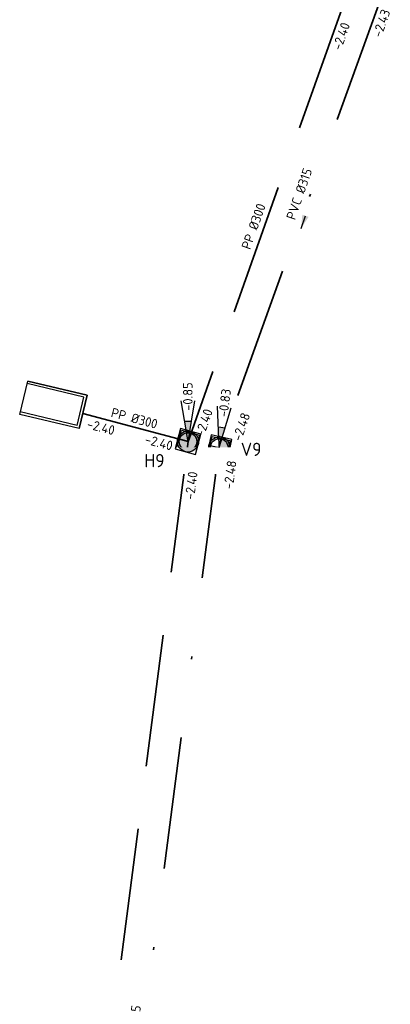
# Model space of a CAD drawing. Header units: metres. Extents: x 114894 to 115585, y 426496 to 426850.
# Tile 11 of 27: x 115009 to 115024, y 426758 to 426795. Entities that reach past the tile are written whole.
import ezdxf
from ezdxf.enums import TextEntityAlignment as Align

# ---------------------------------------------------------------- set-up
doc = ezdxf.new("R2010")
doc.units = ezdxf.units.M
doc.header["$MEASUREMENT"] = 0
doc.linetypes.add('RI-DWA-SO', pattern=[11, 5, -3, 0, -3])
doc.linetypes.add('RI-HWA-SO', pattern=[7.4, 5, -2.4])
for name, color, linetype, lineweight in [('N-WE-RI-DWA_PUTDEKSELNIVEAU-S-200', 20, 'Continuous', 25), ('N-WE-RI-DWA_RIOOLPUT_INSPECTIEPUT-S-200', 20, 'Continuous', 25), ('N-WE-RI-DWA_TRANSPORTLEIDING_PVC_315-G', 20, 'RI-DWA-SO', 35), ('N-WE-RI-HWA_PUTDEKSELNIVEAU-S-200', 150, 'Continuous', 25), ('N-WE-RI-HWA_RIOOLPUT_INSPECTIEPUT-S-200', 150, 'Continuous', 25), ('N-WE-RI-HWA_TRANSPORTLEIDING_PP_300-G', 150, 'RI-HWA-SO', 35), ('N-WE-RI-HWA_UITLAATCONSTRUCTIE-S-200', 150, 'Continuous', 25), ('N-WE-RI-PUT-T35', 150, 'Continuous', 35), ('N-WE-RI-PUT_DEKSEL-S', 7, 'Continuous', 25), ('N01-WE-RI-PUT-T35', 20, 'Continuous', 35)]:
    doc.layers.add(name, color=color, linetype=linetype, lineweight=lineweight)
doc.layers.add('N-WE-RI-DWA_STROMINGSRICHTING-S-200', color=20, linetype='Continuous', lineweight=25, true_color=0xff3f00)
doc.layers.add('N-WE-RI-HWA_STROMINGSRICHTING-S-200', color=150, linetype='Continuous', lineweight=25, true_color=0x007fff)
doc.styles.add('NLCS-ISO', font='NLCS-ISO.ttf')
doc.styles.add('NLCS-ISO-M200-T25', font='NLCS-ISO.ttf')

# ---------------------------------------------------------------- blocks, each defined once
blk = doc.blocks.new('SRI-PUT_DWA-SO')
h = blk.add_hatch(color=256)
h.dxf.hatch_style = 1
h.paths.add_polyline_path([(-2, 0, 0.414214), (0, -2), (0, 0)])
h.paths.add_polyline_path([(2, 0, 0.414214), (0, 2), (0, 0)])
for p, q in [((0, -2), (0, 2)), ((-2, 0), (2, 0))]:
    blk.add_line(p, q)
blk.add_lwpolyline([(-2, -2), (2, -2), (2, 2), (-2, 2)], close=True)
blk.add_circle((0, 0), 2)
blk = doc.blocks.new('*U100')
at = {"color": 0, "style": 'NLCS-ISO'}
for tag, p in [('BOB_RECHTS', (14.71, 35.05)), ('RIOOLINFO', (-2.35, -0.72)), ('BOB_LINKS', (-12.25, -37.77))]:
    blk.add_attdef(tag, text='', height=1.8, rotation=69.6842, dxfattribs=at).set_placement(p, align=Align.MIDDLE_CENTER)
blk = doc.blocks.new('*U91')
at = {"color": 0, "style": 'NLCS-ISO'}
for tag, p in [('BOB_RECHTS', (17.42, 110.67)), ('RIOOLINFO', (-1.77, -0.95)), ('BOB_LINKS', (-14.33, -112.1))]:
    blk.add_attdef(tag, text='', height=1.8, rotation=81.8894, dxfattribs=at).set_placement(p, align=Align.MIDDLE_CENTER)
blk = doc.blocks.new('*U40')
at = {"color": 0}
blk.add_line((-1.1, 0.61), (1.1, -0.61), dxfattribs=at)
blk.add_solid([(-1.1, 0.61), (0.79, -1.16), (1.41, -0.06)], dxfattribs=at)
at = {"color": 0, "style": 'NLCS-ISO'}
for tag, p in [('BOB_LINKS', (-36.13, 18.33)), ('RIOOLINFO', (4.9, 0.1)), ('BOB_RECHTS', (34.49, -21.14))]:
    blk.add_attdef(tag, text='', height=1.8, rotation=330.7952, dxfattribs=at).set_placement(p, align=Align.MIDDLE_CENTER)
blk = doc.blocks.new('*U41')
at = {"color": 0}
blk.add_line((-1.2, 0.38), (1.2, -0.38), dxfattribs=at)
blk.add_solid([(-1.2, 0.38), (1.01, -0.98), (1.39, 0.22)], dxfattribs=at)
at = {"color": 0, "style": 'NLCS-ISO'}
for tag, p in [('BOB_LINKS', (-105.78, 32.18)), ('RIOOLINFO', (4.78, 1.07)), ('BOB_RECHTS', (105.92, -35.64))]:
    blk.add_attdef(tag, text='', height=1.8, rotation=342.2381, dxfattribs=at).set_placement(p, align=Align.MIDDLE_CENTER)
blk = doc.blocks.new('SRI-PUT_HWA-SO')
h = blk.add_hatch(color=256)
h.dxf.hatch_style = 1
h.paths.add_polyline_path([(-2, 0, 1), (2, 0, 1)])
blk.add_lwpolyline([(-2, -2), (2, -2), (2, 2), (-2, 2)], close=True)
blk.add_circle((0, 0), 2)
blk = doc.blocks.new('SRI-PUT_OPHOOGTEBRENGEN_NIEUW-SO')
blk.add_wipeout([(-1.76, 1.74), (1.74, 1.74), (1.74, -1.76), (-1.76, -1.76)])
at = {"color": 0, "lineweight": -3}
blk.add_lwpolyline([(-1.76, 1.74), (1.74, 1.74), (1.74, -1.76), (-1.76, -1.76)], close=True, dxfattribs=at)
blk.add_circle((-0.01, -0.01), 1.66, dxfattribs=at)
blk = doc.blocks.new('SRI-PUTDEKSELHOOGTE-SO')
h = blk.add_hatch(color=256)
h.dxf.hatch_style = 1
h.paths.add_polyline_path([(3.02, 2.49), (0, 0), (3.66, 1.37)])
for p, q in [((0, 0), (6.04, 4.97)), ((0, 0), (7.32, 2.74)), ((3.02, 2.49), (3.66, 1.37))]:
    blk.add_line(p, q)
at = {"style": 'NLCS-ISO'}
blk.add_attdef('PUTHGT', text='', height=1.8, rotation=30, dxfattribs=at).set_placement((5.02, 2.93), align=Align.MIDDLE_LEFT)
blk = doc.blocks.new('SRI-UITSTROOMBAK-SO')
for p, q in [((-3.25, 11.56), (3.25, 11.56)), ((-3.25, 0), (-3.25, 11.56)), ((-2.75, 0.5), (-2.75, 11.56)), ((2.75, 0.5), (2.75, 11.56)), ((3.25, 0), (3.25, 11.56)), ((-3.25, 0), (3.25, 0)), ((-2.75, 0.5), (2.75, 0.5))]:
    blk.add_line(p, q)
at = {"flags": 128}
blk.add_lwpolyline([(-3.25, 11.56), (3.25, 11.56), (3.25, 0), (-3.25, 0)], close=True, dxfattribs=at)
blk = doc.blocks.new('*U64')
at = {"color": 0, "transparency": 33554687, "style": 'NLCS-ISO'}
for tag, p in [('RIOOLINFO', (-0.71, 1.88)), ('BOB_LINKS', (-6.53, 0.13)), ('BOB_RECHTS', (4.4, -2.92))]:
    blk.add_attdef(tag, text='', height=1.8, rotation=344.3816, dxfattribs=at).set_placement(p, align=Align.MIDDLE_CENTER)

msp = doc.modelspace()

# ---------------------------------------------------------------- block references
at = {"layer": 'N-WE-RI-HWA_STROMINGSRICHTING-S-200', "transparency": 33554687, "xscale": 0.2, "yscale": 0.2, "zscale": 0.2, "rotation": 0.7646294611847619}
msp.add_blockref('*U91', (115012.801, 426755.362), dxfattribs=at).add_auto_attribs({'RIOOLINFO': ' PP %%C300', 'BOB_LINKS': '-2.40', 'BOB_RECHTS': '-2.40'})
at = {"layer": 'N-WE-RI-HWA_UITLAATCONSTRUCTIE-S-200', "transparency": 33554687, "xscale": 0.2000000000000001, "yscale": 0.2000000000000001, "zscale": 0.2000000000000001, "rotation": 76.5599527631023}
msp.add_blockref('SRI-UITSTROOMBAK-SO', (115011.899, 426780.327), dxfattribs=at)
at = {"layer": 'N-WE-RI-PUT_DEKSEL-S', "transparency": 33554687, "xscale": 0.2000000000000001, "yscale": 0.2000000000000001, "zscale": 0.2000000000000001}
for p, rotation in [((115015.873, 426779.209), 344.8052668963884), ((115017.056, 426778.984), 347.794705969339)]:
    msp.add_blockref('SRI-PUT_OPHOOGTEBRENGEN_NIEUW-SO', p, dxfattribs=dict(at, rotation=rotation))

# ---------------------------------------------------------------- next in the draw order: linework, layer by layer
at = {"layer": 'N-WE-RI-DWA_TRANSPORTLEIDING_PVC_315-G', "transparency": 33554687}
for points in [[(115023.215, 426796.102), (115017.054, 426778.998)], [(115017.054, 426778.998), (115011.015, 426732.704)]]:
    msp.add_lwpolyline(points, dxfattribs=at)
at = {"layer": 'N-WE-RI-HWA_TRANSPORTLEIDING_PP_300-G', "transparency": 33554687, "flags": 128}
for points in [[(115021.766, 426795.8), (115015.876, 426779.213)], [(115015.876, 426779.213), (115011.886, 426780.271)], [(115015.876, 426779.213), (115009.726, 426731.512)]]:
    msp.add_lwpolyline(points, dxfattribs=at)

# ---------------------------------------------------------------- next in the draw order: block references
at = {"layer": 'N-WE-RI-DWA_RIOOLPUT_INSPECTIEPUT-S-200', "transparency": 33554687, "xscale": 0.2, "yscale": 0.2, "zscale": 0.2, "rotation": 347.794705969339}
msp.add_blockref('SRI-PUT_DWA-SO', (115017.054, 426778.982), dxfattribs=at)
at = {"layer": 'N-WE-RI-DWA_STROMINGSRICHTING-S-200', "transparency": 33554687, "xscale": 0.2000000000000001, "yscale": 0.2000000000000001, "zscale": 0.2000000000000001, "rotation": 100.0614679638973}
for name, p, values in [('*U40', (115020.235, 426787.519), {'RIOOLINFO': ' PVC %%c315', 'BOB_LINKS': '-2.48', 'BOB_RECHTS': '-2.43'}), ('*U41', (115014.143, 426755.843), {'RIOOLINFO': ' PVC %%c315', 'BOB_LINKS': '-2.60', 'BOB_RECHTS': '-2.48'})]:
    msp.add_blockref(name, p, dxfattribs=at).add_auto_attribs(values)
at = {"layer": 'N-WE-RI-HWA_PUTDEKSELNIVEAU-S-200', "transparency": 33554687, "xscale": 0.2, "yscale": 0.2, "zscale": 0.2, "rotation": 60.11513336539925}
msp.add_blockref('SRI-PUTDEKSELHOOGTE-SO', (115015.872, 426779.207), dxfattribs=at).add_auto_attribs({'PUTHGT': '-0.85'})
at = {"layer": 'N-WE-RI-HWA_STROMINGSRICHTING-S-200', "transparency": 33554687, "xscale": 0.2, "yscale": 0.2, "zscale": 0.2, "rotation": 0.7646294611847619}
msp.add_blockref('*U100', (115018.821, 426787.506), dxfattribs=at).add_auto_attribs({'RIOOLINFO': 'PP %%C300', 'BOB_LINKS': '-2.40', 'BOB_RECHTS': '-2.40'})

# ---------------------------------------------------------------- next in the draw order: texts
at = {"layer": 'N01-WE-RI-PUT-T35', "transparency": 33554661, "insert": (115017.869, 426779.161), "char_height": 0.5, "attachment_point": 1, "style": 'NLCS-ISO-M200-T25', "bg_fill": 2}
msp.add_mtext_dynamic_manual_height_columns('V9', width=0.75769, gutter_width=3.5, heights=[0.7], dxfattribs=at)

# ---------------------------------------------------------------- next in the draw order: texts
at = {"layer": 'N-WE-RI-PUT-T35', "transparency": 33554661, "insert": (115014.219, 426778.733), "char_height": 0.5, "attachment_point": 1, "style": 'NLCS-ISO-M200-T25', "bg_fill": 2}
msp.add_mtext_dynamic_manual_height_columns('H9', width=3.38723, gutter_width=3.5, heights=[0], dxfattribs=at)

# ---------------------------------------------------------------- next in the draw order: block references
at = {"layer": 'N-WE-RI-DWA_PUTDEKSELNIVEAU-S-200', "transparency": 33554687, "xscale": 0.2, "yscale": 0.2, "zscale": 0.2, "rotation": 52.92815453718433}
msp.add_blockref('SRI-PUTDEKSELHOOGTE-SO', (115017.054, 426778.982), dxfattribs=at).add_auto_attribs({'PUTHGT': '-0.83'})
at = {"layer": 'N-WE-RI-HWA_RIOOLPUT_INSPECTIEPUT-S-200', "transparency": 33554687, "xscale": 0.2, "yscale": 0.2, "zscale": 0.2, "rotation": 344.8052668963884}
msp.add_blockref('SRI-PUT_HWA-SO', (115015.871, 426779.208), dxfattribs=at)
at = {"layer": 'N-WE-RI-HWA_STROMINGSRICHTING-S-200', "transparency": 33554687}
ref = msp.add_blockref('*U64', (115013.881, 426779.742), dxfattribs=dict(at, xscale=0.2, yscale=0.2, zscale=0.2, rotation=0.7646294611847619))
ref.add_attrib('RIOOLINFO', ' PP %%C300', dxfattribs={"layer": '0', "color": 0, "height": 0.36, "rotation": 345.1462, "style": 'NLCS-ISO'}).set_placement((115013.734, 426780.116), align=Align.MIDDLE_CENTER)
ref.add_attrib('BOB_LINKS', '-2.40', dxfattribs={"layer": '0', "color": 0, "height": 0.36, "rotation": 345.1462, "style": 'NLCS-ISO'}).set_placement((115012.575, 426779.751), align=Align.MIDDLE_CENTER)
ref.add_attrib('BOB_RECHTS', '-2.40', dxfattribs={"layer": '0', "color": 0, "height": 0.36, "rotation": 345.1462, "style": 'NLCS-ISO'}).set_placement((115014.769, 426779.17), align=Align.MIDDLE_CENTER)

doc.saveas('drawing.dxf')
